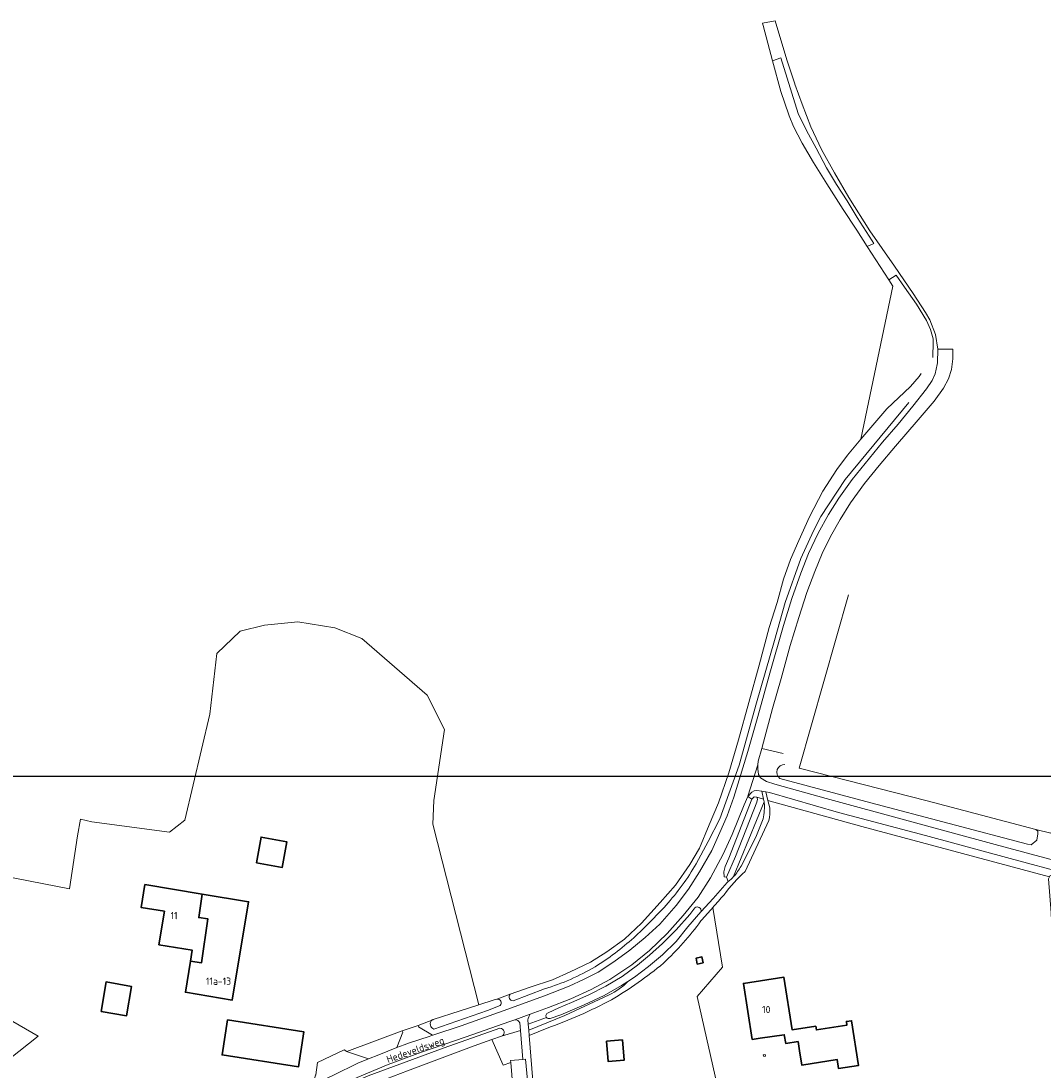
# Model space of a CAD drawing. Header units: metres. Extents: x 247072 to 248918, y 480001 to 481684.
# Tile 48 of 50: x 248108 to 248359, y 481316 to 481574. Entities that reach past the tile are written whole.
import ezdxf
from ezdxf.enums import TextEntityAlignment as Align

# ---------------------------------------------------------------- set-up
doc = ezdxf.new("R2010")
doc.units = ezdxf.units.M
for name, color, linetype, lineweight in [('B-XX-GR-BOUWLAND-GV', 80, 'Continuous', 13), ('B-XX-GR-GRAS-GV', 60, 'Continuous', 13), ('B-XX-GR-GROENVOORZIENING-GV', 80, 'Continuous', 18), ('B-XX-OG-BEBOUWING-GV', 7, 'Continuous', 35), ('B-XX-OG-BEBOUWING-T18', 10, 'Continuous', 18), ('B-XX-OG-BEBOUWING_OVERBOUWING-GV', 7, 'Continuous', 18), ('B-XX-OG-TERREIN_ERF-GV', 7, 'Continuous', 18), ('B-XX-OG-TOPOGRAFIE-T18', 10, 'Continuous', 18), ('B-XX-OG-WATER-GV', 130, 'Continuous', 18), ('B-XX-OG-WATER_GREPPEL-GV', 160, 'Continuous', 18), ('B-XX-VH-ONVERHARD-GV', 252, 'Continuous', 18), ('B-XX-VH-VERHARDING_GESLOTEN-GV', 252, 'Continuous', 18), ('B-XX-VH-VERHARDING_OPEN-GV', 252, 'Continuous', 18), ('N-BH-KL-ET_LS_OV_LICHTMAST-S', 7, 'Continuous', 25)]:
    doc.layers.add(name, color=color, linetype=linetype, lineweight=lineweight)
doc.styles.add('NLCS-ISO-M-T18', font='NLCS-ISO.ttf', dxfattribs={"height": 1.8})

msp = doc.modelspace()

# ---------------------------------------------------------------- linework, layer by layer
at = {"layer": 'B-XX-GR-BOUWLAND-GV'}
for points in [[(248103.918, 481363.688), (248120.25, 481360.479), (248122.245, 481373.543), (248122.945, 481377.574), (248125.753, 481376.972), (248144.836, 481374.436), (248148.601, 481377.356), (248154.683, 481403.337), (248156.469, 481418.235), (248162.162, 481423.763), (248168.124, 481425.212), (248176.333, 481426.056), (248185.416, 481424.607), (248192.005, 481421.927), (248208.103, 481408.003), (248212.365, 481399.653), (248209.671, 481382.179), (248209.436, 481376.363), (248220.778, 481332.029), (248224.54, 481333.22), (248225.143, 481333.438), (248228.434, 481334.63), (248233.32, 481336.4), (248238.86, 481338.2), (248243.16, 481340.14), (248248.16, 481342.54), (248252.2, 481345), (248256.52, 481348.14), (248260.72, 481352.08), (248265.28, 481357.12), (248269, 481361.42), (248272.56, 481366.44), (248274.92, 481370.48), (248277.26, 481376.2), (248279.58, 481381.6), (248282.12, 481388.94), (248284.52, 481397.04), (248287, 481406.24), (248289.56, 481415.38), (248292, 481424.62), (248293.96, 481430.82), (248295.58, 481436.54), (248297.26, 481441.32), (248299.32, 481446), (248301.92, 481451.78), (248305.18, 481458.08), (248308.6, 481463.44), (248311.28, 481466.92), (248314.56, 481470.92), (248322.388, 481508.474), (248321.421, 481509.966), (248316.06, 481518.2), (248313.56, 481522.18), (248313.4, 481522.4), (248310.18, 481527.22), (248306.18, 481533.52), (248302.92, 481538.82), (248300.12, 481543.54), (248297.98, 481547.62), (248296.923, 481550.263), (248296.82, 481550.52), (248294.88, 481556.24), (248292.85, 481563.751)], [(248105.461, 481318.685), (248112.569, 481324.343), (248089.726, 481337.526)]]:
    msp.add_lwpolyline(points, dxfattribs=at)
at = {"layer": 'B-XX-GR-GRAS-GV'}
msp.add_lwpolyline([(248311.458, 481432.696), (248299.424, 481390.087), (248330.8, 481382.12), (248357.46, 481375.08), (248357.467, 481375.074), (248361.173, 481374.127), (248361.68, 481375.08), (248363.8, 481377.28), (248367.02, 481380.88), (248372.78, 481386.28), (248378.66, 481391.38), (248380.82, 481393.38), (248381.6, 481393.78), (248382.8, 481393.64), (248419.98, 481384), (248440.48, 481377.8), (248447.383, 481375.731), (248449.434, 481379.289), (248457.325, 481406.127), (248505.681, 481393.008), (248521.233, 481439.723)], dxfattribs=at)
at = {"layer": 'B-XX-GR-GROENVOORZIENING-GV'}
for points in [[(248205.857, 481326.984), (248205.979, 481326.605), (248209.416, 481324.572), (248209.5, 481324.6), (248209.74, 481324.68), (248216.44, 481326.88), (248226.74, 481330.58), (248236.86, 481334.22), (248242.96, 481336.62), (248246.42, 481338.24), (248250.08, 481340.08), (248253.88, 481342.6), (248257.86, 481345.42), (248261.62, 481348.52), (248265.16, 481351.84), (248269.16, 481356.38), (248272.2, 481360.38), (248274.96, 481364.68), (248277.96, 481369.94), (248279.92, 481374.32), (248281.68, 481378.42), (248283.32, 481383), (248284.66, 481387.24), (248286.82, 481394.2), (248289.22, 481402.8), (248292.22, 481413.48), (248295.56, 481425.14), (248297.56, 481431.74), (248299.76, 481437.98), (248301.68, 481442.8), (248304.02, 481447.84), (248306.62, 481452.42), (248309.16, 481456.4), (248312.38, 481460.98), (248315.56, 481464.94), (248319.86, 481470.14), (248323.68, 481474.6), (248327.28, 481479), (248330.68, 481483.22), (248332, 481485.32), (248332.8, 481486.92), (248333.26, 481489.18), (248333.32, 481489.6), (248333.42, 481492.98), (248333.416, 481493.007), (248332.86, 481496.58), (248331.48, 481500.2), (248330.4, 481501.98), (248327.36, 481506.62), (248322.76, 481513.32), (248316.76, 481522.04), (248311.56, 481530.24), (248308.06, 481536.28), (248304.86, 481542.02), (248302.28, 481547.52), (248300.16, 481553.08), (248298.36, 481558.02), (248298.32, 481558.12), (248296.46, 481563.72), (248294.4, 481570.54), (248293.512, 481573.528), (248290.376, 481573.019), (248290.538, 481572.4), (248292.85, 481563.751), (248294.858, 481564.451), (248299.16, 481550.82), (248301.2, 481546.68), (248303.56, 481542.34), (248306.06, 481537.48), (248308.58, 481533.42), (248311.2, 481529.38), (248313.6, 481525.32), (248317.32, 481519.54), (248317.72, 481518.94), (248316.06, 481518.2), (248321.421, 481509.966), (248323.201, 481511.126), (248325.26, 481508.22), (248328.16, 481504.02), (248330.62, 481500), (248331.62, 481497.78), (248332.28, 481495.54), (248332.26, 481494.8), (248332.19, 481490.891)], [(248326.277, 481479.894), (248310.703, 481460.976), (248304.671, 481451.916), (248302.935, 481448.356), (248299.817, 481441.624), (248295.924, 481430.805), (248293.348, 481421.492), (248288.9, 481406.172), (248284.658, 481390.828), (248279.889, 481377.653), (248277.016, 481372.143), (248274.119, 481366.653)], [(248295.474, 481393.72), (248290.217, 481394.962), (248289.36, 481391.8), (248289.22, 481390.94), (248289.26, 481389.92), (248289.4, 481388.54), (248289.92, 481387.78), (248291.38, 481386.84), (248293.42, 481386.18), (248306, 481382.68), (248326.18, 481377.18), (248347.46, 481371.38), (248363.08, 481367.18)], [(248361.173, 481374.127), (248357.467, 481375.074), (248357.96, 481374.68), (248358, 481373.98), (248357.76, 481372.48), (248356.36, 481371.34), (248355.4, 481371.44), (248316.96, 481381.64), (248294.617, 481387.611)], [(248281.982, 481362.279), (248281.52, 481363.34), (248280.98, 481363.42), (248280.92, 481364.64), (248281.26, 481366.02), (248282.16, 481368.02), (248287.78, 481382.5), (248286.817, 481383.193), (248285.88, 481381.14), (248282.98, 481373.84), (248280.76, 481368.98), (248277.66, 481363.22), (248274.56, 481358.42), (248270.92, 481353.94), (248267, 481349.54), (248262.66, 481345.34), (248258.32, 481341.82), (248252.88, 481338.28), (248248.32, 481335.82), (248243.32, 481333.54), (248237.88, 481331.4), (248233.356, 481329.743)], [(248283.292, 481363.503), (248290.794, 481381.868), (248290.659, 481382.523), (248288.98, 481383), (248289.18, 481382.54), (248288.98, 481381.74), (248283.78, 481368.44), (248281.52, 481363.34), (248281.982, 481362.279)], [(248290.825, 481381.719), (248290.794, 481381.868), (248283.292, 481363.503)], [(248285.123, 481366.072), (248288.728, 481373.157), (248290.544, 481377.702)], [(248275.311, 481354.932), (248278.29, 481358.099), (248281.674, 481362.038)], [(248237.734, 481330.056), (248240.42, 481331.32), (248243.52, 481332.6), (248247.76, 481334.52), (248251.92, 481336.6), (248255.96, 481339), (248259.72, 481341.78), (248262.68, 481344.22), (248265.82, 481347.12), (248269.2, 481350.44), (248272.52, 481354.18), (248273.785, 481355.86)], [(248257.363, 481337.762), (248255.78, 481336.74), (248251.48, 481334.28), (248246.58, 481332), (248242, 481330.04), (248240.88, 481329.6), (248238.251, 481328.71)], [(248228.434, 481334.63), (248225.143, 481333.438)], [(248236.89, 481335.941), (248229.145, 481333.007)], [(248237.372, 481328.922), (248232.879, 481327.25), (248232.997, 481325.809), (248241.83, 481329.374), (248252.75, 481334.484)], [(248226.025, 481331.825), (248222.88, 481330.633), (248209.744, 481326.095)], [(248229.573, 481328.357), (248228.38, 481327.92), (248217.44, 481324.12), (248206.72, 481320.4), (248198.48, 481317.38), (248190.92, 481314.22), (248184.84, 481311.38), (248179.98, 481308.72), (248174.24, 481304.98), (248169.08, 481301.42), (248163.6, 481297.28), (248157.14, 481291.82), (248151.52, 481286.44), (248144.72, 481279.92), (248138.82, 481274.02), (248138.421, 481273.624), (248140.678, 481271.487), (248141.639, 481272.528)], [(248209.305, 481328.315), (248209.436, 481328.385), (248205.857, 481326.984)], [(248226.354, 481324.324), (248230.972, 481325.725), (248230.822, 481327.633)], [(248232.793, 481328.31), (248232.879, 481327.25), (248237.372, 481328.922)], [(248140.3, 481274.07), (248144.24, 481278.12), (248148.58, 481282.52), (248152.74, 481286.42), (248157.12, 481290.6), (248160.6, 481293.8), (248164.64, 481297.14), (248169.42, 481300.72), (248175, 481304.54), (248180.18, 481307.84), (248187.12, 481311.74), (248193.58, 481314.6), (248212.28, 481321.44), (248225.931, 481326.297)]]:
    msp.add_lwpolyline(points, dxfattribs=at)
for points in [[(248294.617, 481387.611, -0.7315114), (248295.857, 481390.992)], [(248290.544, 481377.702, 0.0629702), (248290.825, 481381.719)], [(248274.119, 481366.653, -0.0486132), (248266.713, 481356.458)], [(248283.292, 481363.503, 0.0639686), (248285.123, 481366.072)], [(248281.982, 481362.279, 0.0362112), (248283.292, 481363.503)], [(248281.674, 481362.038, 0.0077965), (248281.982, 481362.279)], [(248266.713, 481356.458, -0.0158939), (248258.803, 481348.514)], [(248273.785, 481355.86, -0.663514), (248275.311, 481354.932)], [(248258.803, 481348.514, -0.042945), (248249.276, 481341.354)], [(248249.276, 481341.354, -0.058314), (248236.89, 481335.941)], [(248252.75, 481334.484, 0.0877748), (248257.363, 481337.762)], [(248229.145, 481333.007, -0.6078202), (248228.434, 481334.63)], [(248225.143, 481333.438, -0.7207289), (248226.025, 481331.825)], [(248233.356, 481329.743, 0.0563292), (248232.793, 481328.31)], [(248237.372, 481328.922, -0.5249978), (248237.734, 481330.056)], [(248209.744, 481326.095, -0.5987511), (248209.305, 481328.315)], [(248230.822, 481327.633, 0.284052), (248229.573, 481328.357)], [(248238.251, 481328.71, -0.351105), (248237.372, 481328.922)], [(248225.931, 481326.297, -0.831091), (248226.354, 481324.324)]]:
    msp.add_lwpolyline(points, format="xyb", dxfattribs=at)
for points in [[(248287.78, 481382.5), (248288.38, 481383.12), (248288.98, 481383.02), (248288.98, 481383), (248290.659, 481382.523), (248290.261, 481384.449), (248288.98, 481384.68), (248288.32, 481384.58), (248287.78, 481384.24), (248286.82, 481383.2), (248286.817, 481383.193)], [(248360.82, 481363.48), (248360.96, 481363.74), (248362.06, 481363.68), (248363.98, 481363.38), (248365.02, 481362.98), (248365.265, 481362.543), (248365.177, 481364.215), (248351.16, 481367.94), (248330.4, 481373.58), (248309.08, 481379.2), (248292.08, 481384.12), (248291.228, 481384.274), (248291.72, 481382.224), (248314.76, 481375.78)], [(248228.595, 481317.902), (248228.56, 481318.324), (248231.54, 481318.603), (248230.972, 481325.725), (248226.354, 481324.324), (248223.981, 481323.481), (248226.71, 481317.238)]]:
    msp.add_lwpolyline(points, close=True, dxfattribs=at)
at = {"layer": 'B-XX-OG-BEBOUWING-GV'}
for points in [[(248166.213, 481366.917), (248172.49, 481365.778), (248173.601, 481372.05), (248167.324, 481373.189)], [(248152.874, 481359.21), (248138.774, 481361.537), (248137.849, 481355.932), (248143.569, 481354.988), (248142.212, 481346.767), (248150.419, 481345.413), (248149.979, 481342.749), (248152.643, 481342.309), (248154.266, 481353.109), (248151.993, 481353.457)], [(248149.979, 481342.749), (248148.717, 481335.1), (248160.246, 481333.197), (248164.23, 481357.336), (248152.874, 481359.21), (248151.993, 481353.457), (248154.266, 481353.109), (248152.643, 481342.309)], [(248275.821, 481342.344), (248275.511, 481343.791), (248274.063, 481343.481), (248274.374, 481342.034)], [(248128.02, 481330.42), (248134.28, 481329.34), (248135.52, 481336.52), (248129.24, 481337.64)], [(248299.491, 481320.705), (248300.045, 481317.215), (248308.736, 481318.594), (248309.08, 481316.36), (248313.967, 481317.137), (248312.249, 481328.127), (248310.983, 481327.938), (248311.122, 481327.051), (248303.611, 481325.873), (248303.467, 481326.778), (248297.68, 481325.857), (248295.614, 481338.844), (248285.718, 481337.27), (248287.878, 481323.543), (248289.84, 481323.829), (248295.741, 481324.688), (248296.082, 481322.54), (248299.124, 481323.022)], [(248159.068, 481328.352), (248157.712, 481319.75), (248176.469, 481316.795), (248177.824, 481325.396)], [(248252.119, 481323.073), (248252.541, 481318.095), (248256.418, 481318.409), (248256.014, 481323.403)]]:
    msp.add_lwpolyline(points, close=True, dxfattribs=at)
at = {"layer": 'B-XX-OG-BEBOUWING_OVERBOUWING-GV'}
msp.add_lwpolyline([(248290.589, 481319.781), (248290.677, 481319.304), (248291.126, 481319.39), (248291.053, 481319.854)], close=True, dxfattribs=at)
at = {"layer": 'B-XX-OG-TERREIN_ERF-GV'}
for points in [[(248180.72, 481314.88), (248181.12, 481317.871), (248187.738, 481320.953), (248188.331, 481320.603), (248201.956, 481325.643), (248205.857, 481326.984), (248209.436, 481328.385), (248209.54, 481328.44), (248216.2, 481330.58), (248220.778, 481332.029), (248209.436, 481376.363), (248209.671, 481382.179), (248212.365, 481399.653), (248208.103, 481408.003), (248192.005, 481421.927), (248185.416, 481424.607), (248176.333, 481426.056), (248168.124, 481425.212), (248162.162, 481423.763), (248156.469, 481418.235), (248154.683, 481403.337), (248148.601, 481377.356), (248144.836, 481374.436), (248125.753, 481376.972), (248122.945, 481377.574), (248122.245, 481373.543), (248120.25, 481360.479), (248103.918, 481363.688)], [(248278.215, 481355.956), (248280.6, 481341.298), (248274.376, 481334.056), (248279.924, 481309.466), (248280.58, 481306.56), (248280.987, 481304.183), (248286.56, 481271.14), (248331.817, 481275.499), (248349.173, 481277.285), (248365.26, 481279.095), (248364.82, 481284.78), (248363.32, 481306.6), (248361.98, 481338.28), (248361.26, 481354.58), (248360.62, 481362.98), (248360.82, 481363.48), (248314.76, 481375.78), (248291.72, 481382.224), (248292.166, 481380.364)], [(248291.951, 481377.26), (248286.113, 481364.793)], [(248279.924, 481309.466), (248274.376, 481334.056), (248280.6, 481341.298), (248278.215, 481355.956)], [(248089.726, 481337.526), (248112.569, 481324.343), (248105.461, 481318.685)], [(248237.566, 481326.315), (248233.101, 481324.54), (248235.257, 481298.139), (248236.21, 481286.362), (248236.85, 481278.556), (248238.527, 481257.47), (248241.7, 481253.667), (248244.539, 481252.737), (248247.064, 481251.771), (248250.002, 481250.447), (248252.828, 481248.946), (248255.582, 481247.25), (248258.323, 481245.287), (248260.837, 481243.276), (248262.839, 481241.428), (248264.932, 481239.405), (248267.059, 481237.292), (248267.79, 481236.58), (248272.896, 481231.429), (248274.967, 481229.335)], [(248231.426, 481283.578), (248228.595, 481317.902), (248226.71, 481317.238), (248223.981, 481323.481), (248219.64, 481321.94), (248203.22, 481315.8), (248196.4, 481313.2)]]:
    msp.add_lwpolyline(points, dxfattribs=at)
for points in [[(248292.166, 481380.364, -0.0854548), (248291.951, 481377.26)], [(248286.113, 481364.793, 0.049528), (248280.963, 481359.056)], [(248280.963, 481359.056, 0.0010018), (248278.215, 481355.956)], [(248278.215, 481355.956, 0.0011827), (248275.28, 481352.618)], [(248275.28, 481352.618, -0.0456702), (248266.062, 481342.239)], [(248266.062, 481342.239, -0.0410992), (248253.297, 481333.248)], [(248253.297, 481333.248, -0.0356563), (248237.566, 481326.315)]]:
    msp.add_lwpolyline(points, format="xyb", dxfattribs=at)
for points in [[(248166.213, 481366.917), (248167.324, 481373.189), (248173.601, 481372.05), (248172.49, 481365.778)], [(248152.874, 481359.21), (248164.23, 481357.336), (248160.246, 481333.197), (248148.717, 481335.1), (248149.979, 481342.749), (248150.419, 481345.413), (248142.212, 481346.767), (248143.569, 481354.988), (248137.849, 481355.932), (248138.774, 481361.537)], [(248275.821, 481342.344), (248274.374, 481342.034), (248274.063, 481343.481), (248275.511, 481343.791)], [(248128.02, 481330.42), (248129.24, 481337.64), (248135.52, 481336.52), (248134.28, 481329.34)], [(248310.983, 481327.938), (248312.249, 481328.127), (248313.967, 481317.137), (248309.08, 481316.36), (248308.736, 481318.594), (248300.045, 481317.215), (248299.491, 481320.705), (248299.124, 481323.022), (248296.082, 481322.54), (248295.741, 481324.688), (248289.84, 481323.829), (248287.878, 481323.543), (248285.718, 481337.27), (248295.614, 481338.844), (248297.68, 481325.857), (248303.467, 481326.778), (248303.611, 481325.873), (248311.122, 481327.051)], [(248176.469, 481316.795), (248157.712, 481319.75), (248159.068, 481328.352), (248177.824, 481325.396)], [(248252.541, 481318.095), (248252.119, 481323.073), (248256.014, 481323.403), (248256.418, 481318.409)], [(248291.126, 481319.39), (248290.677, 481319.304), (248290.589, 481319.781), (248291.053, 481319.854)]]:
    msp.add_lwpolyline(points, close=True, dxfattribs=at)
at = {"layer": 'B-XX-OG-WATER-GV'}
for points in [[(248329.312, 481486.985), (248328.876, 481486.3), (248326.72, 481483.8), (248320.92, 481478.34), (248314.56, 481470.92), (248311.28, 481466.92), (248308.6, 481463.44), (248305.18, 481458.08), (248301.92, 481451.78), (248299.32, 481446), (248297.26, 481441.32), (248295.58, 481436.54), (248293.96, 481430.82), (248292, 481424.62), (248289.56, 481415.38), (248287, 481406.24), (248284.52, 481397.04), (248282.12, 481388.94), (248279.58, 481381.6), (248277.26, 481376.2), (248274.92, 481370.48), (248272.56, 481366.44), (248269, 481361.42), (248265.28, 481357.12), (248260.72, 481352.08), (248256.52, 481348.14), (248252.2, 481345), (248248.16, 481342.54), (248243.16, 481340.14), (248238.86, 481338.2), (248233.32, 481336.4), (248228.434, 481334.63)], [(248274.119, 481366.653), (248277.016, 481372.143), (248279.889, 481377.653), (248284.658, 481390.828), (248288.9, 481406.172), (248293.348, 481421.492), (248295.924, 481430.805), (248299.817, 481441.624), (248302.935, 481448.356), (248304.671, 481451.916), (248310.703, 481460.976), (248326.277, 481479.894)], [(248294.617, 481387.611), (248316.96, 481381.64), (248355.4, 481371.44), (248356.36, 481371.34), (248357.76, 481372.48), (248358, 481373.98), (248357.96, 481374.68), (248357.467, 481375.074), (248357.46, 481375.08), (248330.8, 481382.12), (248299.424, 481390.087)], [(248273.785, 481355.86), (248272.52, 481354.18), (248269.2, 481350.44), (248265.82, 481347.12), (248262.68, 481344.22), (248259.72, 481341.78), (248255.96, 481339), (248251.92, 481336.6), (248247.76, 481334.52), (248243.52, 481332.6), (248240.42, 481331.32), (248237.734, 481330.056)], [(248257.363, 481337.762), (248259, 481338.82), (248262.38, 481341.4), (248265.86, 481344.34), (248269.18, 481347.6), (248272.08, 481351.14), (248275.28, 481354.84), (248275.302, 481354.88), (248275.311, 481354.932)], [(248238.251, 481328.71), (248240.88, 481329.6), (248242, 481330.04), (248246.58, 481332), (248251.48, 481334.28), (248255.78, 481336.74), (248257.363, 481337.762)], [(248229.145, 481333.007), (248236.89, 481335.941)], [(248225.143, 481333.438), (248224.54, 481333.22), (248220.778, 481332.029), (248216.2, 481330.58), (248209.54, 481328.44), (248209.436, 481328.385)], [(248209.744, 481326.095), (248222.88, 481330.633), (248226.025, 481331.825)], [(248209.436, 481328.385), (248209.305, 481328.315)], [(248225.931, 481326.297), (248212.28, 481321.44), (248193.58, 481314.6), (248187.12, 481311.74), (248180.18, 481307.84), (248175, 481304.54), (248169.42, 481300.72), (248164.64, 481297.14), (248160.6, 481293.8), (248157.12, 481290.6), (248152.74, 481286.42), (248148.58, 481282.52), (248144.24, 481278.12), (248140.3, 481274.07)], [(248223.981, 481323.481), (248226.354, 481324.324)], [(248141.639, 481272.528), (248147.34, 481278.14), (248152.98, 481283.74), (248158.4, 481288.92), (248163.62, 481293.52), (248168.74, 481297.52), (248174.62, 481301.62), (248179.98, 481305.14), (248185.54, 481308.38), (248191.08, 481311.18), (248196.4, 481313.2), (248203.22, 481315.8), (248219.64, 481321.94), (248223.981, 481323.481)]]:
    msp.add_lwpolyline(points, dxfattribs=at)
for points in [[(248295.857, 481390.992, 0.7315114), (248294.617, 481387.611)], [(248266.713, 481356.458, 0.0486132), (248274.119, 481366.653)], [(248258.803, 481348.514, 0.0158939), (248266.713, 481356.458)], [(248275.311, 481354.932, 0.663514), (248273.785, 481355.86)], [(248249.276, 481341.354, 0.042945), (248258.803, 481348.514)], [(248236.89, 481335.941, 0.058314), (248249.276, 481341.354)], [(248228.434, 481334.63, 0.6078202), (248229.145, 481333.007)], [(248226.025, 481331.825, 0.7207289), (248225.143, 481333.438)], [(248237.734, 481330.056, 0.5249978), (248237.372, 481328.922)], [(248209.305, 481328.315, 0.5987511), (248209.744, 481326.095)], [(248237.372, 481328.922, 0.351105), (248238.251, 481328.71)], [(248226.354, 481324.324, 0.831091), (248225.931, 481326.297)]]:
    msp.add_lwpolyline(points, format="xyb", dxfattribs=at)
at = {"layer": 'B-XX-OG-WATER_GREPPEL-GV'}
msp.add_lwpolyline([(248288.98, 481383), (248288.98, 481383.02), (248288.38, 481383.12), (248287.78, 481382.5), (248282.16, 481368.02), (248281.26, 481366.02), (248280.92, 481364.64), (248280.98, 481363.42), (248281.52, 481363.34), (248283.78, 481368.44), (248288.98, 481381.74), (248289.18, 481382.54)], close=True, dxfattribs=at)
at = {"layer": 'B-XX-VH-ONVERHARD-GV'}
for points in [[(248292.166, 481380.364), (248291.72, 481382.224), (248291.228, 481384.274), (248290.261, 481384.449), (248290.659, 481382.523), (248290.794, 481381.868), (248290.825, 481381.719)], [(248290.544, 481377.702), (248288.728, 481373.157), (248285.123, 481366.072)], [(248286.113, 481364.793), (248291.951, 481377.26)], [(248281.674, 481362.038), (248278.29, 481358.099), (248275.311, 481354.932), (248275.302, 481354.88), (248275.28, 481354.84), (248272.08, 481351.14), (248269.18, 481347.6), (248265.86, 481344.34), (248262.38, 481341.4), (248259, 481338.82), (248257.363, 481337.762)], [(248252.75, 481334.484), (248241.83, 481329.374), (248232.997, 481325.809)], [(248232.997, 481325.809), (248233.101, 481324.54), (248237.566, 481326.315)]]:
    msp.add_lwpolyline(points, dxfattribs=at)
for points in [[(248290.825, 481381.719, -0.0629702), (248290.544, 481377.702)], [(248291.951, 481377.26, 0.0854548), (248292.166, 481380.364)], [(248285.123, 481366.072, -0.0639686), (248283.292, 481363.503)], [(248280.963, 481359.056, -0.049528), (248286.113, 481364.793)], [(248283.292, 481363.503, -0.0362112), (248281.982, 481362.279)], [(248281.982, 481362.279, -0.0077965), (248281.674, 481362.038)], [(248278.215, 481355.956, -0.0010018), (248280.963, 481359.056)], [(248275.28, 481352.618, -0.0011827), (248278.215, 481355.956)], [(248266.062, 481342.239, 0.0456702), (248275.28, 481352.618)], [(248253.297, 481333.248, 0.0410992), (248266.062, 481342.239)], [(248257.363, 481337.762, -0.0877748), (248252.75, 481334.484)], [(248237.566, 481326.315, 0.0356563), (248253.297, 481333.248)]]:
    msp.add_lwpolyline(points, format="xyb", dxfattribs=at)
msp.add_lwpolyline([(248200.66, 481321.536), (248202.06, 481325.339), (248201.956, 481325.643), (248188.331, 481320.603), (248188.54, 481320.48), (248193.64, 481318.74), (248196.22, 481319.74)], close=True, dxfattribs=at)
at = {"layer": 'B-XX-VH-VERHARDING_GESLOTEN-GV'}
for points in [[(248190.92, 481314.22), (248198.48, 481317.38), (248206.72, 481320.4), (248217.44, 481324.12), (248228.38, 481327.92), (248229.573, 481328.357), (248233.356, 481329.743), (248237.88, 481331.4), (248243.32, 481333.54), (248248.32, 481335.82), (248252.88, 481338.28), (248258.32, 481341.82), (248262.66, 481345.34), (248267, 481349.54), (248270.92, 481353.94), (248274.56, 481358.42), (248277.66, 481363.22), (248280.76, 481368.98), (248282.98, 481373.84), (248285.88, 481381.14), (248286.817, 481383.193), (248286.77, 481383.227), (248289.22, 481390.94), (248289.36, 481391.8), (248290.217, 481394.962), (248290.647, 481396.544), (248292.88, 481404.78), (248294.96, 481412.12), (248297.16, 481420.22), (248299.32, 481427.08), (248301.26, 481433.24), (248303.2, 481438.4), (248305.06, 481442.8), (248307.08, 481447), (248309.48, 481451.18), (248312, 481455.22), (248315.4, 481460.02), (248319, 481464.42), (248323.06, 481469.14), (248328.62, 481475.62), (248332.56, 481480.22), (248332.56, 481480.24), (248334.78, 481483.4), (248336.08, 481485.68), (248336.82, 481488.02), (248337.12, 481490.58), (248337.12, 481492.94), (248333.416, 481493.007), (248333.42, 481492.98), (248333.32, 481489.6), (248333.26, 481489.18), (248332.8, 481486.92), (248332, 481485.32), (248330.68, 481483.22), (248327.28, 481479), (248323.68, 481474.6), (248319.86, 481470.14), (248315.56, 481464.94), (248312.38, 481460.98), (248309.16, 481456.4), (248306.62, 481452.42), (248304.02, 481447.84), (248301.68, 481442.8), (248299.76, 481437.98), (248297.56, 481431.74), (248295.56, 481425.14), (248292.22, 481413.48), (248289.22, 481402.8), (248286.82, 481394.2), (248284.66, 481387.24), (248283.32, 481383), (248281.68, 481378.42), (248279.92, 481374.32), (248277.96, 481369.94), (248274.96, 481364.68), (248272.2, 481360.38), (248269.16, 481356.38), (248265.16, 481351.84), (248261.62, 481348.52), (248257.86, 481345.42), (248253.88, 481342.6), (248250.08, 481340.08), (248246.42, 481338.24), (248242.96, 481336.62), (248236.86, 481334.22), (248226.74, 481330.58), (248216.44, 481326.88), (248209.74, 481324.68), (248209.5, 481324.6), (248209.416, 481324.572), (248208.54, 481324.28), (248203.74, 481322.7), (248202.4, 481322.24), (248200.66, 481321.536), (248196.22, 481319.74), (248193.64, 481318.74), (248191.02, 481317.74), (248185.04, 481314.8)], [(248363.08, 481367.18), (248347.46, 481371.38), (248326.18, 481377.18), (248306, 481382.68), (248293.42, 481386.18), (248291.38, 481386.84), (248289.92, 481387.78), (248289.4, 481388.54), (248289.26, 481389.92), (248289.22, 481390.94), (248286.77, 481383.227), (248286.817, 481383.193), (248286.82, 481383.2), (248287.78, 481384.24), (248288.32, 481384.58), (248288.98, 481384.68), (248290.261, 481384.449), (248291.228, 481384.274), (248292.08, 481384.12), (248309.08, 481379.2), (248330.4, 481373.58), (248351.16, 481367.94), (248365.177, 481364.215)]]:
    msp.add_lwpolyline(points, dxfattribs=at)
at = {"layer": 'B-XX-VH-VERHARDING_OPEN-GV'}
for points in [[(248233.356, 481329.743), (248229.573, 481328.357)], [(248230.822, 481327.633), (248230.972, 481325.725), (248231.54, 481318.603), (248232.187, 481318.655), (248234.21, 481298.054), (248235.046, 481286.277), (248235.555, 481278.572), (248237.041, 481256.964), (248240.567, 481252.943), (248241.087, 481252.763), (248241.7, 481253.667), (248238.527, 481257.47), (248236.85, 481278.556), (248236.21, 481286.362)], [(248236.21, 481286.362), (248235.257, 481298.139), (248233.101, 481324.54), (248232.997, 481325.809), (248232.879, 481327.25), (248232.793, 481328.31)]]:
    msp.add_lwpolyline(points, dxfattribs=at)
for points in [[(248232.793, 481328.31, -0.0563292), (248233.356, 481329.743)], [(248229.573, 481328.357, -0.284052), (248230.822, 481327.633)]]:
    msp.add_lwpolyline(points, format="xyb", dxfattribs=at)
for points in [[(248209.416, 481324.572), (248205.979, 481326.605), (248205.857, 481326.984), (248201.956, 481325.643), (248202.06, 481325.339), (248200.66, 481321.536), (248202.4, 481322.24), (248203.74, 481322.7), (248208.54, 481324.28)], [(248181.12, 481317.871), (248180.72, 481314.88), (248180.685, 481314.76), (248180, 481312.4), (248185.04, 481314.8), (248191.02, 481317.74), (248193.64, 481318.74), (248188.54, 481320.48), (248188.331, 481320.603), (248187.738, 481320.953)], [(248240.567, 481252.943), (248237.041, 481256.964), (248235.555, 481278.572), (248235.046, 481286.277), (248234.21, 481298.054), (248232.187, 481318.655), (248231.54, 481318.603), (248228.56, 481318.324), (248228.595, 481317.902), (248231.426, 481283.578), (248233.434, 481258.534), (248230.605, 481255.817), (248230.064, 481254.781), (248233.251, 481254.616), (248235.419, 481254.336), (248238.355, 481253.707)]]:
    msp.add_lwpolyline(points, close=True, dxfattribs=at)
at = {"layer": 'N-BH-KL-ET_LS_OV_LICHTMAST-S'}
msp.add_lwpolyline([(247645.671, 481388.133), (248497.89, 481388.133), (248497.89, 480611), (247645.671, 480611)], close=True, dxfattribs=at)

# ---------------------------------------------------------------- texts
at = {"layer": 'B-XX-OG-BEBOUWING-T18', "style": 'NLCS-ISO-M-T18'}
for s, p in [('11', (248145.939, 481353.938)), ('11a-13', (248156.86, 481337.836)), ('10', (248291.315, 481330.875))]:
    msp.add_text(s, height=1.8, dxfattribs=at).set_placement(p, align=Align.MIDDLE_CENTER)
at = {"layer": 'B-XX-OG-TOPOGRAFIE-T18', "style": 'NLCS-ISO-M-T18'}
msp.add_text('Hedeveldsweg', height=1.8, rotation=19.1, dxfattribs=at).set_placement((248205.181, 481320.984), align=Align.MIDDLE_CENTER)

doc.saveas('drawing.dxf')
